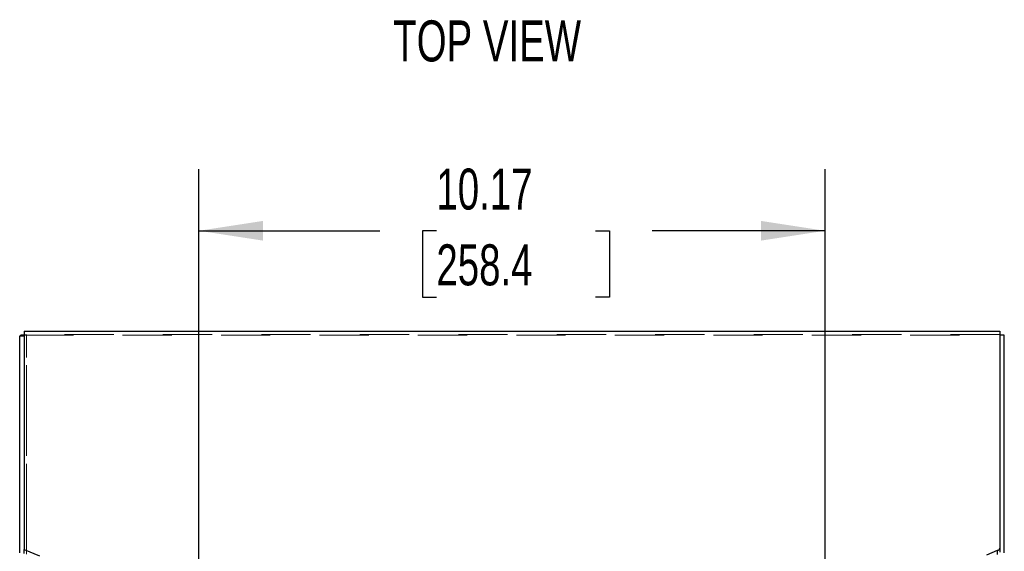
# Model space of a CAD drawing. Header units: inches. Extents: x 0.2 to 10.8, y 0.2 to 8.2.
# Tile 34 of 58: x 3.3 to 5.3, y 5.1 to 6.2. Entities that reach past the tile are written whole.
import ezdxf

# ---------------------------------------------------------------- set-up
doc = ezdxf.new("R2010")
doc.units = ezdxf.units.IN
doc.header["$MEASUREMENT"] = 0
doc.linetypes.add('HIDDEN', pattern=[0.075, 0.05, -0.025])
doc.layers.add('DIMENSIONS', color=140, linetype='Continuous')
doc.layers.add('TEXT', color=140, linetype='Continuous')
doc.styles.add('SLDTEXTSTYLE0', font='TXT', dxfattribs={"width": 0.7})
doc.dimstyles.new('SLDDIMSTYLE0', dxfattribs={"dimtxt": 0.084961, "dimasz": 0.13, "dimexe": 0, "dimexo": 0.0625, "dimgap": 0.02124, "dimtad": 0, "dimtih": 1, "dimtoh": 1, "dimlfac": 8, "dimrnd": 1e-09, "dimzin": 12, "dimdsep": 46, "dimtxsty": 'SLDTEXTSTYLE0', "dimsah": 1, "dimcen": 0.09, "dimadec": 0, "dimazin": 3, "dimtfac": 1, "dimtofl": 0, "dimtmove": 0, "dimatfit": 3, "dimfxl": 0, "dimfrac": 2, "dimtolj": 1, "dimtzin": 12, "dimarcsym": 0})

# ---------------------------------------------------------------- blocks, each defined once
blk = doc.blocks.new('_D')
at = {"layer": 'DIMENSIONS'}
for p, q in [((3.6853, 4.7642), (3.6853, 5.9239)), ((4.9571, 4.7642), (4.9571, 5.9239)), ((3.6853, 5.7989), (4.0526, 5.7989)), ((4.1677, 5.7989), (4.1392, 5.7989)), ((4.1392, 5.7989), (4.1392, 5.6639)), ((4.4909, 5.7989), (4.5194, 5.7989)), ((4.5194, 5.7989), (4.5194, 5.6639)), ((4.9571, 5.7989), (4.606, 5.7989)), ((4.1392, 5.6639), (4.1677, 5.6639)), ((4.5194, 5.6639), (4.4909, 5.6639))]:
    blk.add_line(p, q, dxfattribs=at)
for points in [[(3.6853, 5.7989), (3.8153, 5.7789), (3.8153, 5.8189)], [(4.9571, 5.7989), (4.8271, 5.8189), (4.8271, 5.7789)]]:
    blk.add_solid(points, dxfattribs=at)
at = {"layer": 'DIMENSIONS', "char_height": 0.08333, "attachment_point": 1, "style": 'SLDTEXTSTYLE0'}
for s, insert in [('10.17', (4.1677, 5.9253)), ('258.4', (4.1677, 5.7713))]:
    blk.add_mtext(s, dxfattribs=dict(at, insert=insert))

msp = doc.modelspace()

# ---------------------------------------------------------------- linework, layer by layer
at = {"color": 7, "linetype": 'Continuous', "lineweight": 25}
for p, q in [((3.330239, 5.584628), (3.321239, 5.584628)), ((3.321239, 5.144253), (3.321239, 5.584628)), ((3.330239, 5.586726), (3.323761, 5.586726)), ((3.330239, 5.594883), (3.330239, 5.151387)), ((3.330239, 5.594883), (5.312239, 5.594883)), ((5.312239, 5.594883), (5.312239, 5.154122)), ((5.321239, 5.586726), (5.312239, 5.586726)), ((5.321239, 5.144253), (5.321239, 5.586726)), ((3.330239, 5.151387), (3.361489, 5.13818)), ((3.330239, 5.143274), (3.330239, 5.151387)), ((5.285566, 5.140114), (5.307663, 5.149453)), ((5.307663, 5.141296), (5.307663, 5.149453)), ((5.312239, 5.154122), (5.312239, 5.145966))]:
    msp.add_line(p, q, dxfattribs=at)
at = {"color": 7, "linetype": 'HIDDEN', "lineweight": 18}
for p, q in [((3.33108, 5.586726), (3.330239, 5.586726)), ((3.330239, 5.586726), (5.312239, 5.586726)), ((3.334739, 5.588156), (3.334739, 5.587281)), ((5.312239, 5.588156), (3.334739, 5.588156)), ((3.334739, 5.588156), (3.334739, 5.587281)), ((3.334739, 3.225509), (3.334739, 5.587281)), ((3.334739, 5.141329), (3.334739, 5.587281))]:
    msp.add_line(p, q, dxfattribs=at)
at = {"color": 7, "linetype": 'Continuous', "lineweight": 25}
msp.add_arc((5.30623, 5.155435), 0.006151, 283.469469, 347.68139, dxfattribs=at)
for points, knots in [([(3.321239, 5.584628), (3.321239, 5.584977), (3.321458, 5.585327), (3.322312, 5.586027), (3.322947, 5.586376), (3.323761, 5.586726)], [0, 0, 0, 0, 0.5, 0.5, 1, 1, 1, 1]), ([(3.323761, 5.586726), (3.324444, 5.586772), (3.325812, 5.586865), (3.328095, 5.586983), (3.329674, 5.587055), (3.330239, 5.587081)], [0, 0, 0, 0, 0.390939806, 0.781879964, 1, 1, 1, 1])]:
    msp.add_open_spline(points, degree=3, knots=knots, dxfattribs=at)
at = {"color": 7, "linetype": 'HIDDEN', "lineweight": 18}
for points, knots in [([(3.330239, 5.587081), (3.330677, 5.587101), (3.332104, 5.587168), (3.33366, 5.587235), (3.334739, 5.587281)], [0, 0, 0, 0, 0.30654896, 1, 1, 1, 1]), ([(3.334739, 5.587281), (3.334027, 5.587189), (3.333315, 5.587096), (3.332048, 5.586911), (3.331494, 5.586819), (3.33108, 5.586726)], [0, 0, 0, 0, 0.5, 0.5, 1, 1, 1, 1])]:
    msp.add_open_spline(points, degree=3, knots=knots, dxfattribs=at)
msp.add_open_spline([(3.33108, 5.586726), (3.330537, 5.586027), (3.330239, 5.585327), (3.330239, 5.584628)], degree=3, dxfattribs=at)

# ---------------------------------------------------------------- texts
at = {"layer": 'TEXT', "insert": (4.270727, 6.226413), "char_height": 0.0833333, "attachment_point": 2, "style": 'SLDTEXTSTYLE0'}
msp.add_mtext('TOP VIEW', dxfattribs=at)

# ---------------------------------------------------------------- dimensions: what is measured, and where the dimension line sits
at = {"layer": 'DIMENSIONS'}
dim = msp.add_linear_dim(base=(4.957104, 5.798882), p1=(3.685313, 4.714184), p2=(4.957104, 4.714184), dimstyle='SLDDIMSTYLE0', dxfattribs=at)
dim.commit()
dim.dimension.update_dxf_attribs({"geometry": '_D', "text_midpoint": (4.329305, 5.798882), "dimtype": 160})

doc.saveas('drawing.dxf')
